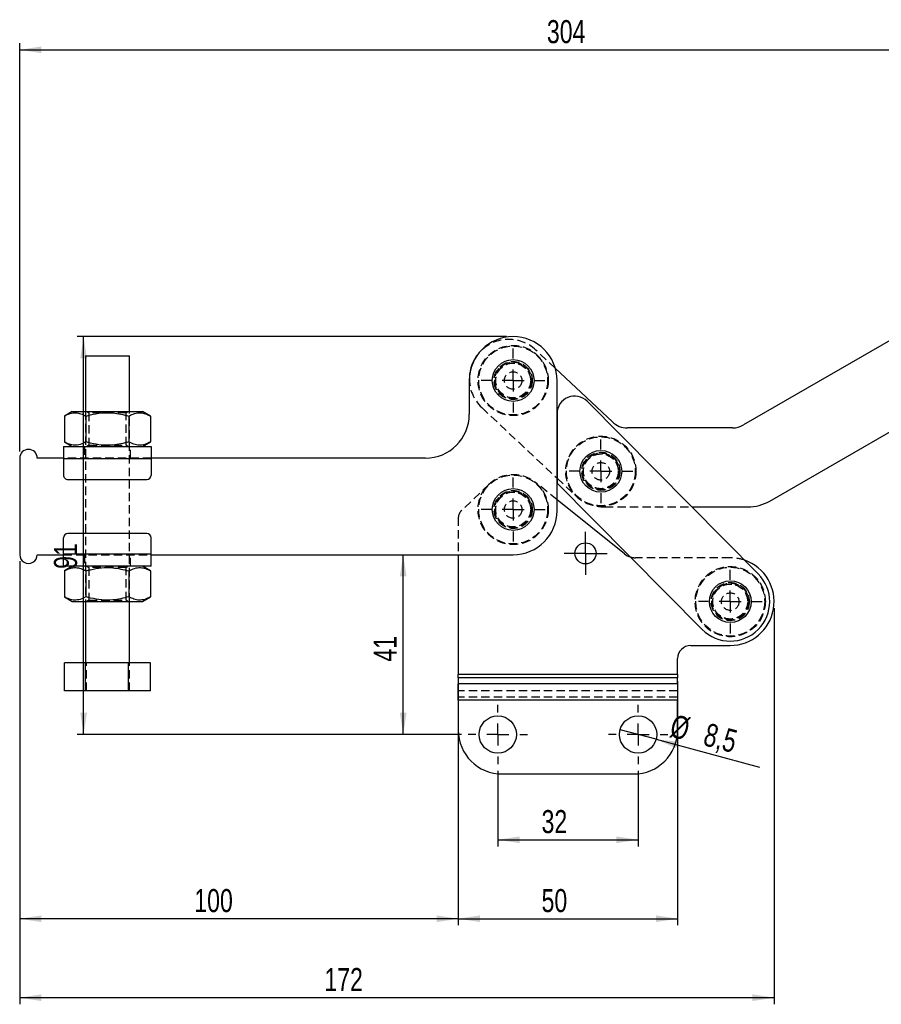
# Model space of a CAD drawing. Extents: x 42 to 518, y 34 to 408.
# Tile 3 of 14: x 84 to 280, y 184 to 408. Entities that reach past the tile are written whole.
import ezdxf

# ---------------------------------------------------------------- set-up
doc = ezdxf.new("R2010")
doc.units = 0
doc.header["$LTSCALE"] = 1.5
doc.linetypes.add('HIDDEN', pattern=[1.905, 1.27, -0.635])
doc.layers.get('0').update_dxf_attribs({"linetype": 'CONTINUOUS'})
doc.styles.add('SLDTEXTSTYLE0', font='TXT', dxfattribs={"width": 0.75})
doc.dimstyles.new('SLDDIMSTYLE0', dxfattribs={"dimtxt": 5.25, "dimasz": 4.953, "dimexe": 0, "dimexo": 0.0625, "dimgap": 1.3125, "dimtad": 1, "dimdec": 1, "dimrnd": 1e-09, "dimzin": 12, "dimtxsty": 'SLDTEXTSTYLE0', "dimsah": 1, "dimcen": 0.09, "dimazin": 3, "dimtfac": 1, "dimtofl": 0, "dimtmove": 0, "dimatfit": 3, "dimtolj": 1, "dimtzin": 12})
doc.dimstyles.new('SLDDIMSTYLE1', dxfattribs={"dimtxt": 5.25, "dimasz": 4.953, "dimexe": 0, "dimexo": 0.0625, "dimgap": 1.3125, "dimtad": 1, "dimdec": 0, "dimrnd": 1e-09, "dimzin": 12, "dimtxsty": 'SLDTEXTSTYLE0', "dimsah": 1, "dimcen": 0.09, "dimazin": 3, "dimtfac": 1, "dimtdec": 0, "dimtofl": 0, "dimtmove": 0, "dimatfit": 3, "dimtolj": 1, "dimtzin": 12})
doc.dimstyles.new('SLDDIMSTYLE2', dxfattribs={"dimtxt": 5.25, "dimasz": 4.953, "dimexe": 0, "dimexo": 0.0625, "dimgap": 1.3125, "dimtad": 1, "dimdec": 0, "dimrnd": 1e-09, "dimzin": 12, "dimtxsty": 'SLDTEXTSTYLE0', "dimsah": 1, "dimcen": 0.09, "dimazin": 3, "dimtfac": 1, "dimtofl": 0, "dimtmove": 0, "dimatfit": 3, "dimtolj": 1, "dimtzin": 12})
doc.dimstyles.new('SLDDIMSTYLE3', dxfattribs={"dimtxt": 5.25, "dimasz": 4.953, "dimexe": 0, "dimexo": 0.0625, "dimgap": 1.3125, "dimtad": 1, "dimdec": 3, "dimrnd": 1e-09, "dimzin": 12, "dimtxsty": 'SLDTEXTSTYLE0', "dimsah": 1, "dimcen": 0.09, "dimazin": 3, "dimtfac": 1, "dimtdec": 3, "dimtofl": 0, "dimtmove": 0, "dimatfit": 3, "dimtolj": 1, "dimtzin": 12})
doc.dimstyles.new('SLDDIMSTYLE4', dxfattribs={"dimtxt": 5.25, "dimasz": 4.953, "dimexe": 0, "dimexo": 0.0625, "dimgap": 1.3125, "dimtad": 1, "dimdec": 3, "dimrnd": 1e-09, "dimzin": 12, "dimtxsty": 'SLDTEXTSTYLE0', "dimblk1": 'NONE', "dimsah": 1, "dimcen": 0, "dimazin": 3, "dimtfac": 1, "dimtdec": 3, "dimtmove": 0, "dimatfit": 3, "dimtolj": 1, "dimtzin": 12})

# ---------------------------------------------------------------- blocks, each defined once
blk = doc.blocks.new('_D')
at = {"color": 179, "linetype": 'CONTINUOUS'}
for p, q in [((171.16, 245.24), (171.16, 286.23)), ((184.47, 245.24), (169.66, 245.24))]:
    blk.add_line(p, q, dxfattribs=at)
for points in [[(171.16, 286.23), (170.39, 281.27), (171.92, 281.27)], [(171.16, 245.24), (171.92, 250.19), (170.4, 250.19)]]:
    blk.add_solid(points, dxfattribs=at)
at = {"color": 179, "linetype": 'CONTINUOUS', "insert": (164.39, 261.84, 0.1), "char_height": 5.25, "attachment_point": 1, "rotation": 90.0009, "style": 'SLDTEXTSTYLE0'}
blk.add_mtext('41', dxfattribs=at)
blk = doc.blocks.new('_D_1')
at = {"color": 179, "linetype": 'CONTINUOUS'}
for p, q in [((83.73, 309.73), (83.72, 402.81)), ((387.52, 366.84), (387.52, 402.82)), ((83.72, 401.31), (387.52, 401.32))]:
    blk.add_line(p, q, dxfattribs=at)
for points in [[(83.72, 401.31), (88.68, 400.55), (88.68, 402.08)], [(387.52, 401.32), (382.57, 402.08), (382.57, 400.56)]]:
    blk.add_solid(points, dxfattribs=at)
at = {"color": 179, "linetype": 'CONTINUOUS', "insert": (203.92, 408.08, 0.1), "char_height": 5.25, "attachment_point": 1, "rotation": 0.0009, "style": 'SLDTEXTSTYLE0'}
blk.add_mtext('304', dxfattribs=at)
blk = doc.blocks.new('_D_2')
at = {"color": 179, "linetype": 'CONTINUOUS'}
for p, q in [((194.72, 335.93), (96.8, 335.93)), ((98.3, 245.24), (98.3, 335.93)), ((184.47, 245.24), (96.8, 245.24))]:
    blk.add_line(p, q, dxfattribs=at)
for points in [[(98.3, 335.93), (97.54, 330.98), (99.07, 330.98)], [(98.3, 245.24), (99.07, 250.19), (97.54, 250.19)]]:
    blk.add_solid(points, dxfattribs=at)
at = {"color": 179, "linetype": 'CONTINUOUS', "insert": (91.54, 282.99, 0.1), "char_height": 5.25, "attachment_point": 1, "rotation": 90, "style": 'SLDTEXTSTYLE0'}
blk.add_mtext('91', dxfattribs=at)
blk = doc.blocks.new('_D_3')
at = {"color": 179, "linetype": 'CONTINUOUS'}
for p, q in [((192.72, 236.99), (192.72, 219.74)), ((224.72, 236.99), (224.72, 219.74)), ((192.72, 221.24), (224.72, 221.24))]:
    blk.add_line(p, q, dxfattribs=at)
for points in [[(192.72, 221.24), (197.68, 220.48), (197.68, 222)], [(224.72, 221.24), (219.77, 222), (219.77, 220.48)]]:
    blk.add_solid(points, dxfattribs=at)
at = {"color": 179, "linetype": 'CONTINUOUS', "insert": (202.7, 228.01, 0.1), "char_height": 5.25, "attachment_point": 1, "style": 'SLDTEXTSTYLE0'}
blk.add_mtext('32', dxfattribs=at)
blk = doc.blocks.new('_D_4')
at = {"color": 179, "linetype": 'CONTINUOUS'}
for p, q in [((183.72, 257.39), (183.72, 201.74)), ((233.72, 257.39), (233.72, 201.74)), ((183.72, 203.24), (233.72, 203.24))]:
    blk.add_line(p, q, dxfattribs=at)
for points in [[(183.72, 203.24), (188.68, 202.48), (188.68, 204)], [(233.72, 203.24), (228.77, 204), (228.77, 202.48)]]:
    blk.add_solid(points, dxfattribs=at)
at = {"color": 179, "linetype": 'CONTINUOUS', "insert": (202.7, 210.01, 0.1), "char_height": 5.25, "attachment_point": 1, "style": 'SLDTEXTSTYLE0'}
blk.add_mtext('50', dxfattribs=at)
blk = doc.blocks.new('_D_5')
at = {"color": 179, "linetype": 'CONTINUOUS'}
for p, q in [((83.73, 284.73), (83.73, 201.74)), ((183.72, 257.39), (183.72, 201.74)), ((183.72, 203.24), (83.73, 203.24))]:
    blk.add_line(p, q, dxfattribs=at)
for points in [[(83.73, 203.24), (88.68, 202.48), (88.68, 204)], [(183.72, 203.24), (178.77, 204), (178.77, 202.48)]]:
    blk.add_solid(points, dxfattribs=at)
at = {"color": 179, "linetype": 'CONTINUOUS', "insert": (123.53, 210.01, 0.1), "char_height": 5.25, "attachment_point": 1, "style": 'SLDTEXTSTYLE0'}
blk.add_mtext('100', dxfattribs=at)
blk = doc.blocks.new('_D_6')
at = {"color": 179, "linetype": 'CONTINUOUS'}
for p, q in [((83.73, 284.73), (83.73, 183.74)), ((255.72, 274.03), (255.73, 183.74)), ((255.73, 185.24), (83.73, 185.24))]:
    blk.add_line(p, q, dxfattribs=at)
for points in [[(83.73, 185.24), (88.68, 184.47), (88.68, 186)], [(255.73, 185.24), (250.77, 186), (250.77, 184.48)]]:
    blk.add_solid(points, dxfattribs=at)
at = {"color": 179, "linetype": 'CONTINUOUS', "insert": (153.19, 192.01, 0.1), "char_height": 5.25, "attachment_point": 1, "rotation": 0.0009, "style": 'SLDTEXTSTYLE0'}
blk.add_mtext('172', dxfattribs=at)
blk = doc.blocks.new('_D_7')
at = {"color": 179, "linetype": 'CONTINUOUS'}
for q in [(220.62, 246.34), (252.39, 237.82)]:
    blk.add_line((228.83, 244.14), q, dxfattribs=at)
blk.add_solid([(228.83, 244.14), (233.42, 242.12), (233.81, 243.59)], dxfattribs=at)
at = {"color": 179, "linetype": 'CONTINUOUS', "char_height": 5.25, "attachment_point": 1, "rotation": 345, "style": 'SLDTEXTSTYLE0'}
for s, insert in [('%%c', (232.98, 249.92, 0.1)), ('8,5', (240.65, 247.95, 0.1))]:
    blk.add_mtext(s, dxfattribs=dict(at, insert=insert))
blk = doc.blocks.new('_NONE')
blk = doc.blocks.new('SW_CENTERMARKSYMBOL_0')
at = {"color": 0, "linetype": 'CONTINUOUS'}
for p, q in [((0, 5), (0, 7.2625)), ((0, 0), (0, 2.5)), ((-5, 0), (-7.2625, 0)), ((0, 0), (-2.5, 0)), ((0, 0), (0, -2.5)), ((0, 0), (2.5, 0)), ((5, 0), (7.2625, 0)), ((0, -5), (0, -7.2625))]:
    blk.add_line(p, q, dxfattribs=at)
blk = doc.blocks.new('SW_CENTERMARKSYMBOL_1')
at = {"color": 0, "linetype": 'CONTINUOUS'}
for p, q in [((0, 5), (0, 7.2625)), ((0, 0), (0, 2.5)), ((-5, 0), (-7.2625, 0)), ((0, 0), (-2.5, 0)), ((0, 0), (0, -2.5)), ((0, 0), (2.5, 0)), ((5, 0), (7.2625, 0)), ((0, -5), (0, -7.2625))]:
    blk.add_line(p, q, dxfattribs=at)
blk = doc.blocks.new('SW_CENTERMARKSYMBOL_2')
at = {"color": 0, "linetype": 'CONTINUOUS'}
for p, q in [((0, 5), (0, 7.2625)), ((0, 0), (0, 2.5)), ((-5, 0), (-7.2625, 0)), ((0, 0), (-2.5, 0)), ((0, 0), (0, -2.5)), ((0, 0), (2.5, 0)), ((5, 0), (7.2625, 0)), ((0, -5), (0, -7.2625))]:
    blk.add_line(p, q, dxfattribs=at)
blk = doc.blocks.new('SW_CENTERMARKSYMBOL_3')
at = {"color": 0, "linetype": 'CONTINUOUS'}
for p, q in [((0, 2.5), (0, 4.9)), ((0, 0), (0, 2.5)), ((-2.5, 0), (-4.9, 0)), ((0, 0), (-2.5, 0)), ((0, 0), (0, -2.5)), ((0, 0), (2.5, 0)), ((2.5, 0), (4.9, 0)), ((0, -2.5), (0, -4.9))]:
    blk.add_line(p, q, dxfattribs=at)
blk = doc.blocks.new('SW_CENTERMARKSYMBOL_4')
at = {"color": 0, "linetype": 'CONTINUOUS'}
for p, q in [((0, 5), (0, 7.2625)), ((0, 0), (0, 2.5)), ((-5, 0), (-7.2625, 0)), ((0, 0), (-2.5, 0)), ((0, 0), (0, -2.5)), ((0, 0), (2.5, 0)), ((5, 0), (7.2625, 0)), ((0, -5), (0, -7.2625))]:
    blk.add_line(p, q, dxfattribs=at)
blk = doc.blocks.new('SW_CENTERMARKSYMBOL_5')
at = {"color": 0, "linetype": 'CONTINUOUS'}
for p, q in [((0, 5), (0, 6.75)), ((0, 0), (0, 2.5)), ((-5, 0), (-6.75, 0)), ((0, 0), (-2.5, 0)), ((0, 0), (0, -2.5)), ((0, 0), (2.5, 0)), ((5, 0), (6.75, 0)), ((0, -5), (0, -6.75))]:
    blk.add_line(p, q, dxfattribs=at)
blk = doc.blocks.new('SW_CENTERMARKSYMBOL_6')
at = {"color": 0, "linetype": 'CONTINUOUS'}
for p, q in [((0, 5), (0, 6.75)), ((0, 0), (0, 2.5)), ((-5, 0), (-6.75, 0)), ((0, 0), (-2.5, 0)), ((0, 0), (0, -2.5)), ((0, 0), (2.5, 0)), ((5, 0), (6.75, 0)), ((0, -5), (0, -6.75))]:
    blk.add_line(p, q, dxfattribs=at)

msp = doc.modelspace()

# ---------------------------------------------------------------- linework, layer by layer
at = {"color": 7, "linetype": 'CONTINUOUS'}
for p, q in [((292.828511, 341.239513), (248.749144, 315.794311)), ((98.724793, 331.576527), (98.724994, 318.876528)), ((108.724992, 318.876685), (108.724799, 331.576684)), ((218.852512, 316.481262), (205.830524, 328.708654)), ((186.224885, 325.927903), (186.225006, 318.227903)), ((206.225352, 296.228218), (206.224885, 325.92822)), ((254.731297, 298.463773), (301.827442, 325.650436)), ((252.110365, 281.87039), (213.063501, 321.183165)), ((95.724996, 318.87648), (93.910057, 317.828586)), ((113.539967, 317.828895), (111.724998, 318.87673)), ((93.910057, 317.828586), (93.910154, 311.924315)), ((98.817538, 317.828664), (98.817628, 311.924392)), ((108.632486, 317.828817), (108.632583, 311.924546)), ((113.539967, 317.828895), (113.540057, 311.924625)), ((206.225492, 318.364413), (206.225253, 302.525313)), ((246.249098, 315.12461), (222.274745, 315.126254)), ((93.725118, 310.876447), (113.725122, 310.876762)), ((93.910154, 311.924315), (95.725122, 310.876479)), ((111.725125, 310.876732), (113.540057, 311.924625)), ((83.725165, 308.22629), (83.725508, 286.226291)), ((93.725163, 308.226449), (87.725166, 308.226354)), ((93.725163, 308.126447), (113.725166, 308.126762)), ((93.725163, 308.126447), (93.725223, 304.376449)), ((176.225163, 308.227747), (113.725166, 308.226764)), ((113.725166, 308.126762), (113.725226, 304.376764)), ((94.72524, 303.376464), (112.725239, 303.376747)), ((206.225235, 303.646616), (206.22527, 303.646584)), ((206.225253, 302.525313), (239.339325, 269.185732)), ((221.618912, 286.408313), (206.225312, 298.760859)), ((236.958692, 297.125247), (249.731205, 297.12437)), ((93.725506, 286.326448), (93.725446, 290.076448)), ((112.725433, 291.076747), (94.725433, 291.076463)), ((113.725509, 286.326763), (113.72545, 290.076763)), ((87.725509, 286.226353), (93.725506, 286.226448)), ((113.725509, 286.326763), (93.725506, 286.326448)), ((113.725509, 286.226763), (196.22551, 286.228061)), ((183.724844, 286.227864), (183.724844, 258.888348)), ((113.725554, 283.576763), (93.725551, 283.576448)), ((95.725555, 283.576479), (93.910616, 282.528586)), ((113.540519, 282.528895), (111.72555, 283.576731)), ((93.910616, 282.528586), (93.910705, 276.624316)), ((98.818089, 282.528664), (98.818186, 276.624393)), ((108.633045, 282.528818), (108.633142, 276.624547)), ((113.540519, 282.528895), (113.540616, 276.624624)), ((93.910705, 276.624316), (95.725674, 275.576479)), ((111.725676, 275.576731), (113.540616, 276.624624)), ((98.72568, 275.576527), (98.725896, 261.576527)), ((108.725894, 261.576684), (108.725678, 275.576684)), ((236.724846, 265.528062), (245.724845, 265.528062)), ((98.693426, 261.576525), (93.912016, 261.576451)), ((93.912113, 255.17645), (93.912016, 261.576451)), ((108.507309, 261.57668), (98.693426, 261.576525)), ((98.693531, 255.176527), (98.693426, 261.576525)), ((113.539781, 261.57676), (108.507309, 261.57668)), ((108.507413, 255.176681), (108.507309, 261.57668)), ((113.539885, 255.17676), (113.539781, 261.57676)), ((233.724845, 258.888348), (233.724845, 262.528061)), ((233.724845, 258.888348), (183.724844, 258.888348)), ((183.724844, 258.181242), (183.724844, 258.888348)), ((183.724844, 258.181242), (183.724844, 256.761824)), ((233.724845, 258.181242), (183.724844, 258.181242)), ((233.724845, 258.888348), (233.724845, 258.181242)), ((233.724845, 256.761824), (233.724845, 258.181242)), ((233.724845, 256.761824), (183.724844, 256.761824)), ((183.724844, 253.049513), (183.724844, 256.761824)), ((233.724845, 256.761824), (233.724845, 253.049513)), ((98.693531, 255.176527), (93.912113, 255.17645)), ((108.507413, 255.176681), (98.693531, 255.176527)), ((113.539885, 255.17676), (108.507413, 255.176681)), ((183.724844, 253.049513), (183.724844, 246.237737)), ((233.724845, 253.049513), (183.724844, 253.049513)), ((233.724845, 246.237737), (233.724845, 253.049513)), ((193.724845, 236.237736), (223.724845, 236.237736))]:
    msp.add_line(p, q, dxfattribs=at)
at = {"color": 7, "linetype": 'HIDDEN'}
for p, q in [((205.830524, 328.708654), (201.402645, 332.866346)), ((98.724994, 318.876528), (98.72568, 275.576527)), ((99.051732, 318.876532), (99.475, 318.580167)), ((107.975002, 318.580301), (108.398255, 318.876677)), ((108.725678, 275.576684), (108.724992, 318.876685)), ((189.081369, 319.744368), (206.225235, 303.646616)), ((99.475, 318.580167), (99.475119, 311.172909)), ((107.975114, 311.173043), (107.975002, 318.580301)), ((98.475124, 310.876523), (98.475162, 308.226523)), ((99.475119, 311.172909), (99.051859, 310.876531)), ((108.398381, 310.876678), (107.975114, 311.173043)), ((108.975161, 308.226687), (108.975123, 310.876687)), ((113.725166, 308.226764), (93.725163, 308.226449)), ((93.725163, 308.126447), (113.725166, 308.126762)), ((206.22527, 303.646584), (210.282821, 299.836623)), ((190.646842, 302.262194), (184.330219, 296.117004)), ((206.225312, 298.760859), (201.232211, 302.767557)), ((217.127287, 297.126608), (236.958692, 297.125247)), ((183.724844, 294.683472), (183.724844, 286.227864)), ((113.725509, 286.326763), (93.725506, 286.326448)), ((93.725506, 286.226448), (113.725509, 286.226763)), ((98.475512, 286.226523), (98.475549, 283.576523)), ((108.975548, 283.576688), (108.975511, 286.226688)), ((245.724845, 285.528061), (224.122344, 285.528061)), ((99.052291, 283.576532), (99.475559, 283.280168)), ((99.475559, 283.280168), (99.47567, 275.87291)), ((107.975553, 283.280301), (108.398813, 283.576679)), ((107.975673, 275.873043), (107.975553, 283.280301)), ((99.47567, 275.87291), (99.052418, 275.576532)), ((108.39894, 275.576678), (107.975673, 275.873043)), ((98.944585, 255.17653), (98.944481, 261.576531)), ((108.758468, 255.176685), (108.758371, 261.576685)), ((233.724845, 258.888348), (183.724844, 258.888348)), ((233.724845, 258.181242), (183.724844, 258.181242)), ((233.724845, 256.761824), (183.724844, 256.761824)), ((233.724845, 255.176039), (183.724844, 255.176039)), ((233.724845, 253.756621), (183.724844, 253.756621)), ((233.724845, 253.049513), (183.724844, 253.049513))]:
    msp.add_line(p, q, dxfattribs=at)
at = {"color": 7, "linetype": 'CONTINUOUS', "flags": 128}
for points in [[(98.724793, 331.576527), (98.770175, 331.576527), (99.043961, 331.576531), (99.552456, 331.576539), (100.270178, 331.57655), (101.161118, 331.576565), (102.180618, 331.57658), (103.277553, 331.576598), (104.396913, 331.576617), (105.482567, 331.576632), (106.48008, 331.57665), (107.33943, 331.576661), (108.01753, 331.576673)], [(108.01753, 331.576673), (108.480375, 331.57668), (108.704757, 331.576684), (108.724799, 331.576684)], [(95.724996, 318.87648), (95.846537, 318.87648), (96.207458, 318.876487), (96.796792, 318.876495), (97.596641, 318.87651), (98.582696, 318.876525), (99.724996, 318.876543), (100.988831, 318.876562), (102.335807, 318.876584), (103.724997, 318.876607), (105.11418, 318.876625), (106.461156, 318.876648), (107.724998, 318.87667), (108.867298, 318.876685), (109.853353, 318.876704), (110.653195, 318.876715), (111.242536, 318.876722), (111.603457, 318.87673), (111.724998, 318.87673), (111.724998, 318.87673)], [(93.725118, 310.876447), (93.725126, 310.823608), (93.725126, 310.667117), (93.725126, 310.412989), (93.725133, 310.070991), (93.725141, 309.654267), (93.725148, 309.178827), (93.725156, 308.662947), (93.725163, 308.126447)], [(113.725122, 310.876762), (113.725122, 310.823922), (113.725122, 310.667432), (113.725129, 310.413304), (113.725137, 310.071306), (113.725144, 309.654582), (113.725152, 309.179141), (113.725159, 308.663261), (113.725166, 308.126762)], [(93.725551, 283.576448), (93.725551, 283.629288), (93.725551, 283.785779), (93.725543, 284.039907), (93.725536, 284.381904), (93.725536, 284.79863), (93.725528, 285.274068), (93.725513, 285.78995), (93.725506, 286.326448)], [(113.725554, 283.576763), (113.725554, 283.629603), (113.725546, 283.786094), (113.725546, 284.040221), (113.725539, 284.382219), (113.725532, 284.798945), (113.725524, 285.274383), (113.725517, 285.790264), (113.725509, 286.326763)], [(95.725674, 275.576479), (95.847215, 275.576481), (96.208136, 275.576487), (96.797477, 275.576496), (97.597319, 275.576509), (98.583374, 275.576525), (99.725674, 275.576542), (100.989516, 275.576562), (102.336492, 275.576583), (103.725675, 275.576606), (105.114866, 275.576627), (106.461841, 275.576649), (107.725676, 275.576668), (108.867976, 275.576686), (109.854031, 275.576702), (110.653881, 275.576715), (111.243222, 275.576724), (111.604143, 275.57673), (111.725676, 275.576731)]]:
    msp.add_lwpolyline(points, dxfattribs=at)
at = {"color": 7, "linetype": 'HIDDEN', "flags": 128}
for points in [[(107.975002, 318.580301), (107.851501, 318.580301), (107.488189, 318.580293), (106.906172, 318.580286), (106.139276, 318.580271), (105.232071, 318.58026), (104.237284, 318.580241), (103.212718, 318.580226), (102.217931, 318.580211), (101.310726, 318.580197), (100.54383, 318.580185), (99.961813, 318.580174), (99.598501, 318.58017), (99.475, 318.580167)], [(99.475119, 311.172909), (99.598612, 311.172911), (99.961932, 311.172917), (100.543949, 311.172926), (101.310845, 311.172937), (102.218043, 311.172952), (103.212837, 311.172969), (104.237396, 311.172984), (105.23219, 311.173001), (106.139395, 311.173014), (106.906291, 311.173027), (107.488308, 311.173036), (107.85162, 311.173042), (107.975114, 311.173043)], [(107.975553, 283.280301), (107.85206, 283.280299), (107.488747, 283.280294), (106.906723, 283.280284), (106.139835, 283.280272), (105.23263, 283.280258), (104.237836, 283.280243), (103.213276, 283.280226), (102.218482, 283.280211), (101.311277, 283.280196), (100.544382, 283.280184), (99.962365, 283.280175), (99.599052, 283.280169), (99.475559, 283.280168)], [(99.47567, 275.87291), (99.599171, 275.872912), (99.962484, 275.872917), (100.544501, 275.872927), (101.311396, 275.872939), (102.218602, 275.872953), (103.213388, 275.872968), (104.237955, 275.872984), (105.232741, 275.873), (106.139946, 275.873014), (106.906842, 275.873026), (107.488859, 275.873035), (107.852172, 275.873041), (107.975673, 275.873043)]]:
    msp.add_lwpolyline(points, dxfattribs=at)
at = {"color": 7, "linetype": 'HIDDEN'}
for centre, radius in [((196.224885, 325.928061), 8), ((196.224885, 325.928061), 7.85), ((196.224885, 325.928061), 4.35), ((196.224885, 325.928061), 4.2), ((196.224885, 325.928061), 4), ((196.224885, 325.928061), 4), ((196.224885, 325.928061), 3.96875), ((196.224885, 325.928061), 2), ((216.223445, 305.22667), 8), ((216.223445, 305.22667), 7.85), ((216.223445, 305.22667), 4.35), ((216.223445, 305.22667), 4.2), ((216.223445, 305.22667), 4), ((216.223445, 305.22667), 3.96875), ((216.223445, 305.22667), 2), ((196.225347, 296.528061), 8), ((196.225347, 296.528061), 7.85), ((196.225347, 296.528061), 4.35), ((196.225347, 296.528061), 4.2), ((196.225347, 296.528061), 4), ((196.225347, 296.528061), 4), ((196.225347, 296.528061), 3.96875), ((196.225347, 296.528061), 2), ((245.724845, 275.528061), 8), ((245.724845, 275.528061), 7.85), ((245.724845, 275.528061), 4.35), ((245.724845, 275.528061), 4.2), ((245.724845, 275.528061), 4), ((245.724845, 275.528061), 3.96875), ((245.724845, 275.528061), 2)]:
    msp.add_circle(centre, radius, dxfattribs=at)
at = {"color": 7, "linetype": 'CONTINUOUS'}
for centre, radius in [((196.224885, 325.928061), 4.7625), ((216.223445, 305.22667), 4.7625), ((196.225347, 296.528061), 4.7625), ((212.724845, 286.528061), 2.4), ((245.724845, 275.528061), 4.7625), ((192.724845, 245.237736), 4.25), ((224.724845, 245.237736), 4.25)]:
    msp.add_circle(centre, radius, dxfattribs=at)
for centre, radius, start, end in [((196.224885, 325.928061), 10, 0.0009017, 180.0009017), ((195.242007, 326.305357), 9.000001, 139.75539837, 178.24414622), ((210.225492, 318.364353), 4, 44.80556853, 179.9991363), ((176.225006, 318.227746), 10, 270.0009017, 0.0009017), ((222.275089, 320.126255), 5, 226.80250233, 269.99606742), ((246.249442, 320.124609), 5, 269.99606742, 299.99606742), ((85.725163, 308.226322), 2, 0.0009017, 180.0009017), ((94.725224, 304.376464), 1, 180.0009017, 270.0009017), ((112.725224, 304.376747), 1, 270.0009017, 0.0009017), ((249.731891, 307.12437), 10, 269.99606742, 299.99606742), ((196.225352, 296.228061), 10, 270.0009017, 0.0009017), ((94.725449, 290.076464), 1, 90.0009017, 180.0009017), ((112.725449, 290.076747), 1, 0.0009017, 90.0009017), ((85.72551, 286.226322), 2, 180.0009017, 0.0009017), ((224.122344, 289.528061), 4, 231.25480857, 252.59028879), ((245.724845, 275.528061), 10, 270, 70.64750131), ((245.724845, 275.528061), 9, 224.80556853, 44.80556853), ((236.724845, 262.528061), 3, 90, 180), ((193.724845, 246.237736), 10, 180, 270), ((223.724845, 246.237736), 10, 270, 0)]:
    msp.add_arc(centre, radius, start, end, dxfattribs=at)
at = {"color": 7, "linetype": 'HIDDEN'}
for centre, radius, start, end in [((195.242007, 326.305357), 9.000001, 46.80250233, 139.75539837), ((195.242007, 326.305357), 9.000001, 178.24414622, 226.80250233), ((217.127974, 307.126608), 10, 226.80250233, 269.99606742), ((185.724845, 294.683472), 2, 134.21184298, 180), ((224.122344, 289.528061), 4, 252.59028879, 270), ((245.724845, 275.528061), 10, 70.64750131, 90)]:
    msp.add_arc(centre, radius, start, end, dxfattribs=at)
at = {"color": 7, "linetype": 'CONTINUOUS'}
for points, knots in [([(93.910057, 317.828586), (94.335989, 318.047871), (95.19709, 318.491196), (96.472927, 318.653389), (97.692551, 318.415368), (98.440259, 318.025423), (98.817538, 317.828664)], [0, 0, 0, 0, 0.26460503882, 0.53494774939, 0.76534313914, 1, 1, 1, 1]), ([(98.817538, 317.828664), (99.173715, 317.926494), (100.335012, 318.245467), (102.371179, 318.592255), (105.341337, 318.631776), (107.40409, 318.128515), (108.632486, 317.828817)], [0, 0, 0, 0, 0.1113111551, 0.3629251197, 0.6206139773, 1, 1, 1, 1]), ([(108.632486, 317.828817), (109.058418, 318.048102), (109.919519, 318.491427), (111.195356, 318.65362), (112.414981, 318.415599), (113.162688, 318.025654), (113.539967, 317.828895)], [0, 0, 0, 0, 0.2646050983, 0.5349477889, 0.7653431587, 1, 1, 1, 1]), ([(98.817628, 311.924392), (98.391695, 311.705108), (97.530595, 311.261784), (96.254756, 311.09959), (95.035142, 311.337612), (94.287434, 311.727556), (93.910154, 311.924315)], [0, 0, 0, 0, 0.2646051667, 0.534947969, 0.7653430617, 1, 1, 1, 1]), ([(108.632583, 311.924546), (107.404196, 311.624786), (105.362272, 311.1265), (102.393039, 311.158677), (100.355682, 311.501993), (99.173804, 311.826574), (98.817628, 311.924392)], [0, 0, 0, 0, 0.3793839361, 0.6306426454, 0.8886888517, 1, 1, 1, 1]), ([(113.540057, 311.924625), (113.114127, 311.705341), (112.253032, 311.262017), (110.977194, 311.09982), (109.75757, 311.337843), (109.009862, 311.727787), (108.632583, 311.924546)], [0, 0, 0, 0, 0.2646047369, 0.5349475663, 0.7653430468, 1, 1, 1, 1]), ([(93.910616, 282.528586), (94.336545, 282.747871), (95.19764, 283.191195), (96.473478, 283.353389), (97.693103, 283.115367), (98.44081, 282.725422), (98.818089, 282.528664)], [0, 0, 0, 0, 0.2646047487, 0.5349475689, 0.7653430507, 1, 1, 1, 1]), ([(98.818089, 282.528664), (99.174268, 282.626494), (100.335568, 282.945466), (102.371737, 283.292258), (105.341895, 283.331771), (107.404649, 282.828514), (108.633045, 282.528818)], [0, 0, 0, 0, 0.1113118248, 0.3629256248, 0.6206143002, 1, 1, 1, 1]), ([(108.633045, 282.528818), (109.058977, 282.748102), (109.920078, 283.191426), (111.195914, 283.353621), (112.41554, 283.115599), (113.163242, 282.725654), (113.540519, 282.528895)], [0, 0, 0, 0, 0.2646051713, 0.534947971, 0.7653434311, 1, 1, 1, 1]), ([(98.818186, 276.624393), (98.392254, 276.405108), (97.531153, 275.961784), (96.255316, 275.79959), (95.035692, 276.037612), (94.287984, 276.427557), (93.910705, 276.624316)], [0, 0, 0, 0, 0.2646050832, 0.5349477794, 0.7653431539, 1, 1, 1, 1]), ([(108.633142, 276.624547), (107.404752, 276.324786), (105.362828, 275.826501), (102.393593, 275.858677), (100.356238, 276.201991), (99.17436, 276.526575), (98.818186, 276.624393)], [0, 0, 0, 0, 0.379384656, 0.6306426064, 0.8886895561, 1, 1, 1, 1]), ([(113.540616, 276.624624), (113.114683, 276.40534), (112.253582, 275.962016), (110.977746, 275.799822), (109.75812, 276.037844), (109.010418, 276.427788), (108.633142, 276.624547)], [0, 0, 0, 0, 0.2646051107, 0.5349479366, 0.7653434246, 1, 1, 1, 1])]:
    msp.add_open_spline(points, degree=3, knots=knots, dxfattribs=at)

# ---------------------------------------------------------------- block references
at = {"color": 179, "linetype": 'CONTINUOUS'}
for name, p in [('SW_CENTERMARKSYMBOL_0', (196.224885, 325.928061)), ('SW_CENTERMARKSYMBOL_2', (216.223445, 305.22667)), ('SW_CENTERMARKSYMBOL_1', (196.225347, 296.528061)), ('SW_CENTERMARKSYMBOL_3', (212.724845, 286.528061)), ('SW_CENTERMARKSYMBOL_4', (245.724845, 275.528061)), ('SW_CENTERMARKSYMBOL_5', (192.724845, 245.237736)), ('SW_CENTERMARKSYMBOL_6', (224.724845, 245.237736))]:
    msp.add_blockref(name, p, dxfattribs=at)

# ---------------------------------------------------------------- dimensions: what is measured, and where the dimension line sits
for base, p1, p2, angle, dimstyle, picture, middle in [((387.524272, 401.318537), (83.725163, 308.226291), (387.524838, 365.336417), 0.0009017, 'SLDDIMSTYLE1', '_D_1', (211.876152, 401.315773)), ((98.30428, 335.928061), (185.974845, 245.237736), (196.224885, 335.928061), 90, 'SLDDIMSTYLE2', '_D_2', (98.30428, 289.006682)), ((83.72551, 203.237736), (183.724845, 258.888349), (83.72551, 286.226291), 0, 'SLDDIMSTYLE1', '_D_5', (131.486379, 203.237736)), ((83.727099, 185.236518), (255.724845, 275.528061), (83.72551, 286.226291), 0.0009017, 'SLDDIMSTYLE2', '_D_6', (161.141267, 185.237736)), ((171.156647, 286.227666), (185.974845, 245.237736), (196.22551, 286.228061), 270.0009017, 'SLDDIMSTYLE0', '_D', (171.156936, 267.853982)), ((233.724845, 203.237736), (183.724845, 258.888349), (233.724845, 258.888349), 0, 'SLDDIMSTYLE3', '_D_4', (208.709087, 203.237736))]:
    dim = msp.add_linear_dim(base=base, p1=p1, p2=p2, angle=angle, dimstyle=dimstyle, dxfattribs=at)
    dim.commit()
    dim.dimension.update_dxf_attribs({"geometry": picture, "text_midpoint": middle, "dimtype": 160})
dim = msp.add_diameter_dim_2p(p1=(220.61966, 246.337717), p2=(228.83003, 244.137755), dimstyle='SLDDIMSTYLE4', dxfattribs=at)
dim.commit()
dim.dimension.update_dxf_attribs({"geometry": '_D_7', "text_midpoint": (242.2795, 240.533999), "dimtype": 163})
dim = msp.add_linear_dim(base=(224.724845, 221.237736), p1=(192.724845, 238.487736), p2=(224.724845, 238.487736), dimstyle='SLDDIMSTYLE3', dxfattribs=at)
dim.commit()
dim.dimension.update_dxf_attribs({"geometry": '_D_3', "text_midpoint": (208.709087, 221.237736), "dimtype": 160})

doc.saveas('drawing.dxf')
